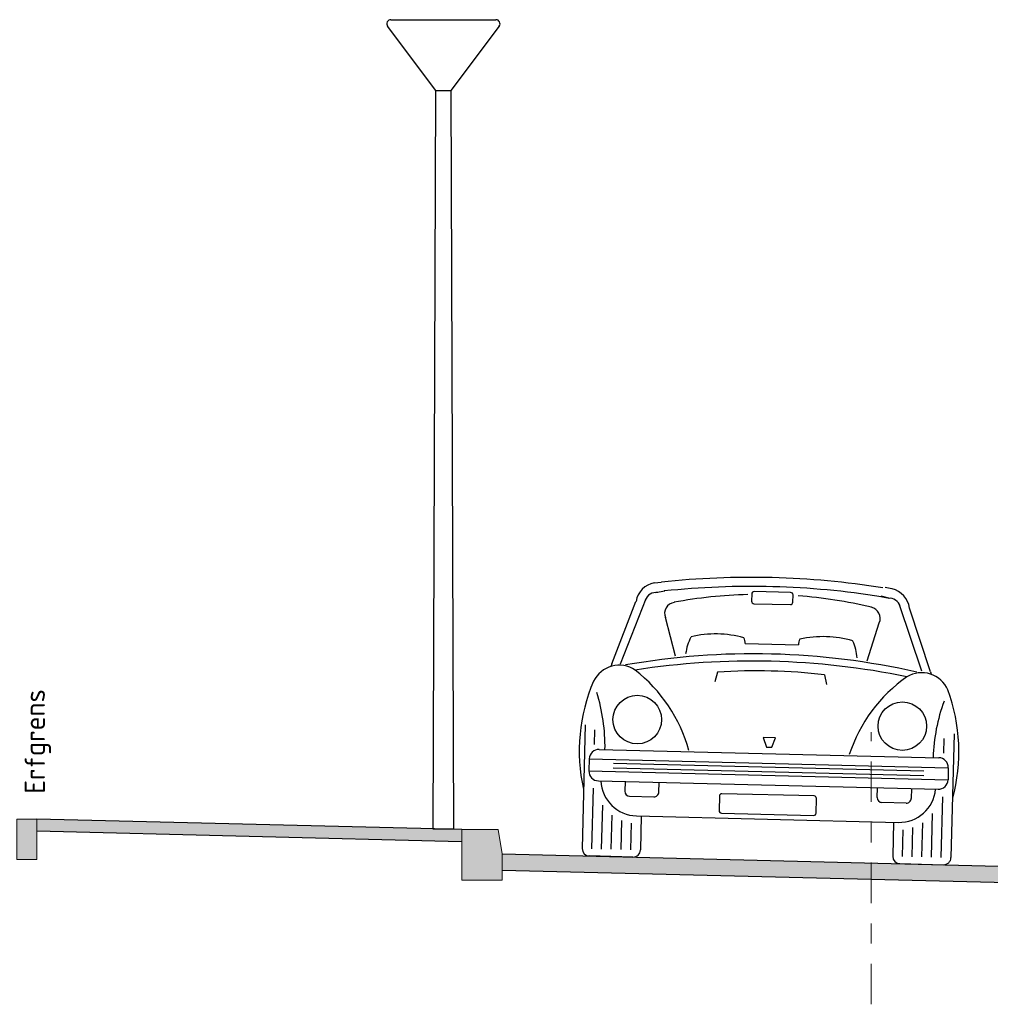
# Model space of a CAD drawing. Header units: metres. Extents: x 104013 to 108981, y 427946 to 428479.
# Tile 140 of 256: x 108736.65 to 108741.45, y 428320.51 to 428325.37. Entities that reach past the tile are written whole.
import ezdxf

# ---------------------------------------------------------------- set-up
doc = ezdxf.new("R2010")
doc.units = ezdxf.units.M
doc.linetypes.add('AM-AS', pattern=[16, 10, -2, 2, -2])
for name, color, linetype, lineweight in [('N-WE-IE-MEUBILAIR_WEGMEUBILAIR_LICHTMAST-SD', 251, 'Continuous', 25), ('N-WE-VH-VERHARDING-GD', 7, 'Continuous', 25), ('N-XX-AM-AS-GD', 10, 'AM-AS', 0), ('N-XX-VH-KANTOPSLUITING_OPSLUITBAND-SD', 150, 'Continuous', 0), ('N-XX-VH-KANTOPSLUITING_TROTTOIRBAND-SD', 210, 'Continuous', 0), ('X-XX-AL-AANKLEDING-SD', 251, 'Continuous', 25), ('X-XX-AL-T25', 7, 'Continuous', 25)]:
    doc.layers.add(name, color=color, linetype=linetype, lineweight=lineweight)
doc.layers.add('N-WE-VH-VERHARDING-AP_RIJBAAN-ELEMENT', color=7, linetype='Continuous', true_color=0x7f4f3f)
doc.layers.add('N-WE-VH-VERHARDING-AP_VOETPAD', color=7, linetype='Continuous', true_color=0xdbdbdb)
doc.styles.add('NLCS-ISO-M50-T25', font='NLCS-ISO.ttf', dxfattribs={"height": 0.125})

# ---------------------------------------------------------------- blocks, each defined once
blk = doc.blocks.new('lichtmast2')
for points in [[(-0.26, 3.9998), (0.0358, 3.9998)], [(-0.0001, 3.9998), (0.2599, 3.9998)], [(-0.037, 3.6498), (-0.276, 3.9678)], [(0.2759, 3.9678), (0.037, 3.6498)], [(0.037, 3.6498), (0.05, -0.0002), (-0.05, 0.0002), (-0.0372, 3.6498)], [(-0.037, 3.6498), (0.0368, 3.6498)]]:
    blk.add_lwpolyline(points)
for centre, start, end in [((-0.26, 3.9798), 90, 216.9307), ((0.2599, 3.9798), 323.0892, 90)]:
    blk.add_arc(centre, 0.02, start, end)
blk = doc.blocks.new('N-SVH-KANTOPSLUITING_OB_100X200-D')
blk.add_hatch(color=253).paths.add_polyline_path([(-0.1, -0.2), (0, -0.2), (0, 0), (-0.1, 0)])
at = {"flags": 128}
blk.add_lwpolyline([(-0.1, -0.2), (0, -0.2), (0, 0), (-0.1, 0)], close=True, dxfattribs=at)
blk = doc.blocks.new('N-SVH-KANTOPSLUITING_TB_180 200X250-D')
blk.add_hatch(color=8).paths.add_polyline_path([(-0.2, -0.12), (-0.2, -0.25), (0, -0.25), (0, 0), (-0.18, 0)])
at = {"flags": 128}
blk.add_lwpolyline([(-0.2, -0.12), (-0.2, -0.25), (0, -0.25), (0, 0), (-0.18, 0)], close=True, dxfattribs=at)
blk = doc.blocks.new('SAL-AANKLEDING_AUTO1_VOORAANZICHT-D')
for p, q in [((-0.5876, 1.3569), (-0.5536, 1.3618)), ((-0.5803, 1.3093), (-0.5348, 1.3187)), ((0.5341, 1.3169), (0.5662, 1.3111)), ((0.5803, 1.3093), (0.5348, 1.3187)), ((0.5876, 1.3569), (0.5536, 1.3618)), ((-0.7458, 0.9537), (-0.6266, 1.2794)), ((0.7458, 0.9537), (0.6266, 1.2794)), ((-0.788, 0.9516), (-0.6767, 1.2627)), ((0.788, 0.9516), (0.6767, 1.2627)), ((-0.474, 0.9976), (-0.5291, 1.1871)), ((0.474, 0.9976), (0.5291, 1.1871)), ((-0.132, 1.068), (0.132, 1.068)), ((-0.788, 0.9515), (-0.7925, 0.9394)), ((0.788, 0.9515), (0.7924, 0.9396)), ((-0.264, 0.924), (-0.276, 0.876)), ((0.264, 0.924), (0.276, 0.876)), ((-0.912, 0.648), (-0.912, 0.036)), ((0.912, 0.648), (0.912, 0.036)), ((-0.864, 0.552), (-0.864, 0.624)), ((0.0308, 0.607), (-0.031, 0.607)), ((-0.031, 0.607), (-0.0133, 0.5598)), ((0.0132, 0.5598), (0.0308, 0.607)), ((0.864, 0.552), (0.864, 0.624)), ((-0.0133, 0.5598), (0.0132, 0.5598)), ((-0.84, 0.528), (0.84, 0.528)), ((-0.888, 0.48), (-0.888, 0.42)), ((-0.888, 0.48), (0.888, 0.48)), ((-0.768, 0.462), (0.768, 0.462)), ((-0.768, 0.4388), (0.768, 0.4388)), ((0.888, 0.48), (0.888, 0.42)), ((-0.888, 0.42), (0.888, 0.42)), ((-0.84, 0.372), (0.84, 0.372)), ((-0.708, 0.372), (-0.708, 0.324)), ((-0.54, 0.324), (-0.54, 0.372)), ((0.54, 0.324), (0.54, 0.372)), ((0.708, 0.372), (0.708, 0.324)), ((-0.864, 0.036), (-0.864, 0.336)), ((-0.684, 0.3), (-0.564, 0.3)), ((-0.24, 0.312), (-0.24, 0.24)), ((0.228, 0.324), (-0.228, 0.324)), ((0.24, 0.24), (0.24, 0.312)), ((0.684, 0.3), (0.564, 0.3)), ((0.864, 0.036), (0.864, 0.336)), ((-0.816, 0.036), (-0.816, 0.252)), ((0.816, 0.036), (0.816, 0.252)), ((-0.768, 0.036), (-0.768, 0.204)), ((-0.648, 0.204), (0.648, 0.204)), ((-0.624, 0.204), (-0.624, 0.036)), ((-0.228, 0.228), (0.228, 0.228)), ((0.624, 0.204), (0.624, 0.036)), ((0.768, 0.036), (0.768, 0.204)), ((-0.72, 0.036), (-0.72, 0.18)), ((-0.672, 0.036), (-0.672, 0.168)), ((0.672, 0.036), (0.672, 0.168)), ((0.72, 0.036), (0.72, 0.18)), ((-0.66, 0), (-0.876, 0)), ((0.66, 0), (0.876, 0))]:
    blk.add_line(p, q)
blk.add_lwpolyline([(-0.0928, 1.2663), (0.0872, 1.2663, 0.414214), (0.0992, 1.2783), (0.0992, 1.3143, 0.414214), (0.0872, 1.3263), (-0.0928, 1.3263, 0.414214), (-0.1048, 1.3143), (-0.1048, 1.2783, 0.414214)], format="xyb", close=True)
for centre in [(-0.6556, 0.6797), (0.6556, 0.6797)]:
    blk.add_circle(centre, 0.12)
for centre, radius, start, end in [((-0.0087, -2.7425), 4.1401, 82.3594, 97.5551), ((-0.5656, 1.2479), 0.1114, 101.548, 171.8699), ((-0.0087, -2.7478), 4.1004, 82.3788, 97.4119), ((0.5656, 1.2479), 0.1114, 8.1301, 78.452), ((-0.5773, 1.2547), 0.0552, 82.0304, 163.426), ((-0.0026, -1.0475), 2.3616, 92.9501, 101.8598), ((0.0026, -1.0475), 2.3616, 78.1402, 87.0499), ((0.5773, 1.2547), 0.0552, 16.574, 97.9696), ((-0.477, 1.2082), 0.0562, 101.0535, 201.9614), ((0.477, 1.2082), 0.0562, 338.0386, 78.9465), ((-0.1664, 0.9811), 0.2597, 154.2873, 173.3573), ((-0.2651, 0.5777), 0.5347, 76.2947, 104.5811), ((-0.195, 1.0697), 0.063, 358.49, 25.7848), ((0.195, 1.0697), 0.063, 154.2152, 181.51), ((0.2651, 0.5777), 0.5347, 75.4189, 103.7053), ((0.1664, 0.9811), 0.2597, 6.6427, 25.7127), ((0, -2.616), 3.636, 78.5788, 101.4212), ((0, -2.8092), 3.7932, 79.7957, 100.2043), ((-0.7478, 0.8049), 0.1412, 57.5288, 155.2503), ((0, -1.974), 2.91, 84.7949, 95.2051), ((0.7478, 0.8049), 0.1412, 24.7497, 122.4712), ((-1.1252, 0.3126), 0.761, 16.8813, 53.455), ((1.1252, 0.3126), 0.761, 126.545, 163.1187), ((-0.0624, 0.5386), 0.8763, 158.1986, 193.7777), ((0.0624, 0.5386), 0.8763, 346.2223, 21.8014), ((-1.7048, 0.5207), 0.8935, 0.4962, 18.785), ((1.7048, 0.5207), 0.8935, 161.215, 179.5038), ((-0.84, 0.48), 0.048, 90, 180), ((0.84, 0.48), 0.048, 0, 90), ((-0.84, 0.42), 0.048, 180, 270), ((0.84, 0.42), 0.048, 270, 0), ((-0.648, 0.3844), 0.1804, 183.9499, 270), ((0.648, 0.3844), 0.1804, 270, 356.0501), ((-0.684, 0.324), 0.024, 180, 270), ((-0.564, 0.324), 0.024, 270, 0), ((-0.228, 0.312), 0.012, 90, 180), ((0.228, 0.312), 0.012, 0, 90), ((0.564, 0.324), 0.024, 180, 270), ((0.684, 0.324), 0.024, 270, 0), ((-0.228, 0.24), 0.012, 180, 270), ((0.228, 0.24), 0.012, 270, 0), ((-0.876, 0.036), 0.036, 180, 270), ((-0.66, 0.036), 0.036, 270, 0), ((0.66, 0.036), 0.036, 180, 270), ((0.876, 0.036), 0.036, 270, 0)]:
    blk.add_arc(centre, radius, start, end)

msp = doc.modelspace()

# ---------------------------------------------------------------- hatches: boundary and pattern name
at = {"layer": 'N-WE-VH-VERHARDING-AP_RIJBAAN-ELEMENT', "linetype": 'ByBlock'}
h = msp.add_hatch(color=256, dxfattribs=at)
h.paths.add_polyline_path([(108740.8563, 428321.204), (108739.0313, 428321.2491), (108739.0313, 428321.1691), (108740.8563, 428321.124)])
h.paths.add_polyline_path([(108742.6813, 428321.1489), (108742.6813, 428321.1589), (108740.8563, 428321.204), (108740.8563, 428321.124), (108742.6813, 428321.0789)])
h.paths.add_polyline_path([(108742.7813, 428321.1489), (108742.6813, 428321.1489), (108742.6813, 428321.0689), (108742.7813, 428321.0689)])
h.paths.add_polyline_path([(108742.8813, 428321.1389), (108742.7813, 428321.1389), (108742.7813, 428321.0689), (108742.7813, 428321.0589), (108742.8813, 428321.0589)])
at = {"layer": 'N-WE-VH-VERHARDING-AP_VOETPAD'}
msp.add_hatch(color=256, dxfattribs=at).paths.add_polyline_path([(108738.8313, 428321.3691), (108736.7313, 428321.421), (108736.7313, 428321.361), (108738.8313, 428321.3091)])

# ---------------------------------------------------------------- linework, layer by layer
at = {"layer": 'N-WE-VH-VERHARDING-GD', "flags": 128}
for points in [[(108738.8313, 428321.3691), (108736.7313, 428321.421)], [(108738.8299, 428321.3091), (108736.7299, 428321.361)], [(108739.0313, 428321.2491), (108742.6813, 428321.1589)], [(108739.0313, 428321.1691), (108742.6813, 428321.0789)]]:
    msp.add_lwpolyline(points, dxfattribs=at)
at = {"layer": 'N-XX-AM-AS-GD', "ltscale": 0.02}
msp.add_line((108740.8563, 428320.5055), (108740.8563, 428321.851), dxfattribs=at)

# ---------------------------------------------------------------- block references
at = {"layer": 'N-WE-IE-MEUBILAIR_WEGMEUBILAIR_LICHTMAST-SD'}
msp.add_blockref('lichtmast2', (108738.741, 428321.3713), dxfattribs=at)
at = {"layer": 'N-XX-VH-KANTOPSLUITING_OPSLUITBAND-SD'}
msp.add_blockref('N-SVH-KANTOPSLUITING_OB_100X200-D', (108736.7313, 428321.421), dxfattribs=at)
at = {"layer": 'N-XX-VH-KANTOPSLUITING_TROTTOIRBAND-SD', "xscale": -1}
msp.add_blockref('N-SVH-KANTOPSLUITING_TB_180 200X250-D', (108738.8313, 428321.3691), dxfattribs=at)
at = {"layer": 'X-XX-AL-AANKLEDING-SD', "rotation": 358.5838664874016}
msp.add_blockref('SAL-AANKLEDING_AUTO1_VOORAANZICHT-D', (108740.338, 428321.2168), dxfattribs=at)

# ---------------------------------------------------------------- texts
at = {"layer": 'X-XX-AL-T25', "insert": (108736.6707, 428321.5454), "char_height": 0.1, "width": 0.660638, "attachment_point": 1, "rotation": 89.9946, "style": 'NLCS-ISO-M50-T25'}
msp.add_mtext('Erfgrens', dxfattribs=at)

doc.saveas('drawing.dxf')
